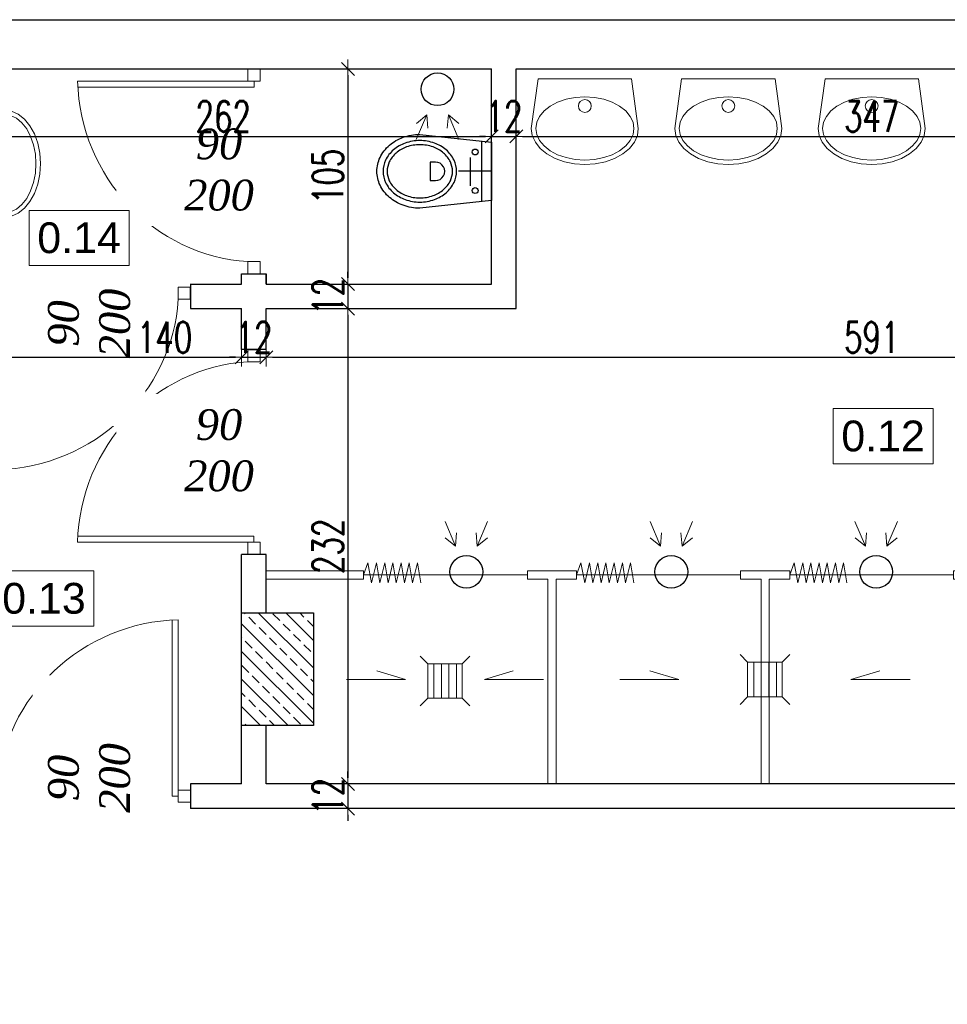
# Model space of a CAD drawing. Header units: millimetres. Extents: x 0 to 111311, y -48878 to -25280.
# Tile 134 of 244: x 88200 to 88653, y -30891 to -30410. Entities that reach past the tile are written whole.
import ezdxf

# ---------------------------------------------------------------- set-up
doc = ezdxf.new("R2010")
doc.units = ezdxf.units.MM
doc.layers.get('Defpoints').update_dxf_attribs({"color": 30})
for name, color, linetype, lineweight in [('J opisy', 7, 'Continuous', 9), ('J stolarka_okna', 144, 'Continuous', 0), ('J wymiary', 1, 'Continuous', 9), ('OPIS', 7, 'Continuous', 5), ('sciany', 252, 'Continuous', 30), ('WENTYLACJA', 30, 'Continuous', 0)]:
    doc.layers.add(name, color=color, linetype=linetype, lineweight=lineweight)
doc.styles.add('ADESK2', font='simplex', dxfattribs={"width": 0.7})
doc.styles.get("Standard").update_dxf_attribs({"font": 'arial.ttf'})
doc.dimstyles.new('1-100', dxfattribs={"dimscale": 1.5, "dimtxt": 10, "dimasz": 2, "dimexe": 1, "dimexo": 1, "dimgap": 1.5, "dimtad": 1, "dimdec": 0, "dimrnd": 0.5, "dimdsep": 46, "dimtxsty": 'ADESK2', "dimblk": 'wymiar', "dimcen": -1, "dimdle": 5, "dimse1": 1, "dimse2": 1, "dimclrd": 256, "dimclre": 256, "dimclrt": 256, "dimadec": 0, "dimazin": 0, "dimtfac": 1, "dimtdec": 0, "dimtix": 1, "dimtmove": 0, "dimatfit": 3, "dimfxl": 20, "dimfxlon": 1, "dimtolj": 1, "dimtzin": 0, "dimarcsym": 0})

# ---------------------------------------------------------------- blocks, each defined once
blk = doc.blocks.new('LAV_FLAT_BACK-OVAL_49')
at = {"layer": 'J opisy', "color": 0, "linetype": 'Continuous'}
for p, q in [((-0.2181, 0.2314), (-0.2502, 0)), ((0.2181, 0.2314), (-0.2181, 0.2314)), ((-0.218, 0.2311), (-0.2181, 0.2311)), ((0.2181, 0.2311), (0.218, 0.2311)), ((0.2496, 0), (0.2181, 0.2314)), ((-0.0878, 0.1362), (-0.0447, 0.1446)), ((-0.0447, 0.1446), (0, 0.1474)), ((0, 0.1474), (0.0447, 0.1446)), ((0.0447, 0.1446), (0.0878, 0.1362)), ((-0.1907, 0.0819), (-0.1622, 0.1042)), ((-0.1622, 0.1042), (-0.1274, 0.1226)), ((-0.1274, 0.1226), (-0.0878, 0.1362)), ((0.0878, 0.1362), (0.1274, 0.1226)), ((0.1274, 0.1226), (0.1622, 0.1042)), ((0.1622, 0.1042), (0.1907, 0.0819)), ((-0.2249, 0.0288), (-0.2119, 0.0564)), ((-0.2119, 0.0564), (-0.1907, 0.0819)), ((0.1907, 0.0819), (0.2119, 0.0564)), ((0.2119, 0.0564), (0.2249, 0.0288)), ((-0.2293, 0), (-0.2249, 0.0288)), ((0.2249, 0.0288), (0.2288, 0)), ((0.2288, 0), (0.2249, -0.0288)), ((0.2454, -0.0329), (0.2496, 0)), ((-0.2502, 0), (-0.2454, -0.0329)), ((-0.2454, -0.0329), (-0.2311, -0.0645)), ((-0.2249, -0.0288), (-0.2293, 0)), ((-0.2119, -0.0564), (-0.2249, -0.0288)), ((0.2249, -0.0288), (0.2119, -0.0564)), ((0.2311, -0.0645), (0.2454, -0.0329)), ((-0.2311, -0.0645), (-0.208, -0.0936)), ((-0.1907, -0.0819), (-0.2119, -0.0564)), ((-0.1622, -0.1042), (-0.1907, -0.0819)), ((0.1907, -0.0819), (0.1622, -0.1042)), ((0.2119, -0.0564), (0.1907, -0.0819)), ((0.208, -0.0936), (0.2311, -0.0645)), ((-0.208, -0.0936), (-0.1769, -0.1191)), ((-0.1769, -0.1191), (-0.139, -0.1401)), ((-0.1274, -0.1226), (-0.1622, -0.1042)), ((-0.0878, -0.1362), (-0.1274, -0.1226)), ((-0.0447, -0.1446), (-0.0878, -0.1362)), ((0.0878, -0.1362), (0.0447, -0.1446)), ((0.1274, -0.1226), (0.0878, -0.1362)), ((0.1622, -0.1042), (0.1274, -0.1226)), ((0.139, -0.1401), (0.1769, -0.1191)), ((0.1769, -0.1191), (0.208, -0.0936)), ((-0.139, -0.1401), (-0.0957, -0.1556)), ((-0.0957, -0.1556), (-0.0488, -0.1652)), ((-0.0488, -0.1652), (0, -0.1685)), ((0, -0.1474), (-0.0447, -0.1446)), ((0.0447, -0.1446), (0, -0.1474)), ((0, -0.1685), (0.0488, -0.1652)), ((0.0488, -0.1652), (0.0957, -0.1556)), ((0.0957, -0.1556), (0.139, -0.1401))]:
    blk.add_line(p, q, dxfattribs=at)
blk.add_circle((0, 0.105), 0.03, dxfattribs=at)
blk = doc.blocks.new('WC3')
for p, q in [((5, -14.72), (5, 14.72)), ((10.49, -6.67), (10.49, 7.14)), ((0, 0), (16.2, 0))]:
    blk.add_line(p, q)
for points in [[(35.04, 18, -0.08566), (43.2, 16.59, -0.092219), (49.86, 12.73, -0.103316), (54.46, 6.75, -0.112813), (56, 0, -0.112813), (54.46, -6.75, -0.103316), (49.86, -12.73, -0.092219), (43.2, -16.59, -0.08566), (35.04, -18), (0, -14.17), (0, 14.17)], [(35.04, 15, 0.08566), (27.89, 13.77, 0.092219), (22.18, 10.45, 0.103316), (18.33, 5.44, 0.112813), (17.09, 0, 0.112813), (18.33, -5.44, 0.103316), (22.18, -10.45, 0.092219), (27.89, -13.77, 0.08566), (35.04, -15, 0.08566), (42.2, -13.77, 0.092219), (47.91, -10.45, 0.103316), (51.76, -5.44, 0.112813), (53, 0, 0.112813), (51.76, 5.44, 0.103316), (47.91, 10.45, 0.092219), (42.2, 13.77, 0.08566)], [(35.04, 13, 0.08566), (28.56, 11.88, 0.092219), (23.48, 8.93, 0.103316), (20.13, 4.58, 0.112813), (19.09, 0, 0.112813), (20.13, -4.58, 0.103316), (23.48, -8.93, 0.092219), (28.56, -11.88, 0.08566), (35.04, -13, 0.08566), (41.53, -11.88, 0.092219), (46.6, -8.93, 0.103316), (49.95, -4.58, 0.112813), (51, 0, 0.112813), (49.95, 4.58, 0.103316), (46.6, 8.93, 0.092219), (41.53, 11.88, 0.08566)], [(29.97, 4.52), (27.42, 4.52, 1.00022), (27.42, -4.52), (29.97, -4.52)]]:
    blk.add_lwpolyline(points, format="xyb", close=True)
for centre in [(8.03, 9.41), (8.03, -9.41)]:
    blk.add_circle(centre, 1.44)
blk = doc.blocks.new('A$C183E3DF3')
at = {"color": 7, "lineweight": 13}
for p, q in [((3, 22.62), (-0.74, 26.36)), ((19.8, 22.62), (23.54, 26.36)), ((3, 22.62), (3, 5.82)), ((19.8, 22.62), (3, 22.62)), ((5.97, 22.62), (5.97, 5.82)), ((9.66, 22.62), (9.66, 5.82)), ((13.35, 22.62), (13.35, 5.82)), ((17.04, 22.62), (17.04, 5.82)), ((19.8, 5.82), (19.8, 22.62)), ((3, 5.82), (-0.74, 2.08)), ((3, 5.82), (19.8, 5.82)), ((19.8, 5.82), (23.54, 2.08))]:
    blk.add_line(p, q, dxfattribs=at)
blk = doc.blocks.new('A$C1DE93E5A')
at = {"layer": 'WENTYLACJA'}
blk.add_blockref('A$C183E3DF3', (-11.4, -14.22), dxfattribs=at)
blk = doc.blocks.new('A$C06DD1977')
for p, q in [((47.5, 385.9), (49.6, 391.81)), ((49.6, 391.81), (51.45, 382.02)), ((51.45, 382.02), (53.85, 391.81)), ((53.85, 391.81), (55.44, 382.02)), ((55.44, 382.02), (57.84, 391.81)), ((57.84, 391.81), (59.44, 382.02)), ((59.44, 382.02), (61.83, 391.81)), ((61.83, 391.81), (63.43, 382.02)), ((63.43, 382.02), (65.83, 391.81)), ((65.83, 391.81), (67.43, 382.02)), ((67.43, 382.02), (69.82, 391.81)), ((69.82, 391.81), (71.42, 382.02)), ((71.42, 382.02), (73.82, 391.81)), ((73.82, 391.81), (75.42, 382.02)), ((151.5, 385.9), (153.6, 391.81)), ((153.6, 391.81), (155.45, 382.02)), ((155.45, 382.02), (157.85, 391.81)), ((157.85, 391.81), (159.44, 382.02)), ((159.44, 382.02), (161.84, 391.81)), ((161.84, 391.81), (163.44, 382.02)), ((163.44, 382.02), (165.83, 391.81)), ((165.83, 391.81), (167.43, 382.02)), ((167.43, 382.02), (169.83, 391.81)), ((169.83, 391.81), (171.43, 382.02)), ((171.43, 382.02), (173.82, 391.81)), ((173.82, 391.81), (175.42, 382.02)), ((175.42, 382.02), (177.82, 391.81)), ((177.82, 391.81), (179.42, 382.02)), ((255.5, 385.9), (257.6, 391.81)), ((257.6, 391.81), (259.45, 382.02)), ((259.45, 382.02), (261.85, 391.81)), ((261.85, 391.81), (263.44, 382.02)), ((263.44, 382.02), (265.84, 391.81)), ((265.84, 391.81), (267.44, 382.02)), ((267.44, 382.02), (269.83, 391.81)), ((269.83, 391.81), (271.43, 382.02)), ((271.43, 382.02), (273.83, 391.81)), ((273.83, 391.81), (275.43, 382.02)), ((275.43, 382.02), (277.82, 391.81)), ((277.82, 391.81), (279.42, 382.02)), ((279.42, 382.02), (281.82, 391.81)), ((281.82, 391.81), (283.42, 382.02)), ((359.5, 385.9), (361.6, 391.81)), ((361.6, 391.81), (363.45, 382.02)), ((363.45, 382.02), (365.85, 391.81)), ((365.85, 391.81), (367.44, 382.02)), ((367.44, 382.02), (369.84, 391.81)), ((369.84, 391.81), (371.44, 382.02)), ((371.44, 382.02), (373.83, 391.81)), ((373.83, 391.81), (375.43, 382.02)), ((375.43, 382.02), (377.83, 391.81)), ((377.83, 391.81), (379.43, 382.02)), ((379.43, 382.02), (381.82, 391.81)), ((381.82, 391.81), (383.42, 382.02)), ((383.42, 382.02), (385.82, 391.81)), ((385.82, 391.81), (387.42, 382.02)), ((463.5, 385.9), (465.6, 391.81)), ((465.6, 391.81), (467.45, 382.02)), ((467.45, 382.02), (469.85, 391.81)), ((469.85, 391.81), (471.44, 382.02)), ((471.44, 382.02), (473.84, 391.81)), ((473.84, 391.81), (475.44, 382.02)), ((475.44, 382.02), (477.83, 391.81)), ((477.83, 391.81), (479.43, 382.02)), ((479.43, 382.02), (481.83, 391.81)), ((481.83, 391.81), (483.43, 382.02)), ((483.43, 382.02), (485.82, 391.81)), ((485.82, 391.81), (487.42, 382.02)), ((487.42, 382.02), (489.82, 391.81)), ((489.82, 391.81), (491.42, 382.02)), ((0, 387.9), (47.5, 387.9)), ((47.5, 387.9), (47.5, 383.9)), ((47.5, 385.9), (127.5, 385.9)), ((127.5, 387.9), (151.5, 387.9)), ((127.5, 387.9), (127.5, 383.9)), ((151.5, 387.9), (151.5, 383.9)), ((151.5, 385.9), (231.5, 385.9)), ((231.5, 387.9), (255.5, 387.9)), ((231.5, 387.9), (231.5, 383.9)), ((255.5, 387.9), (255.5, 383.9)), ((255.5, 385.9), (335.5, 385.9)), ((335.5, 387.9), (359.5, 387.9)), ((335.5, 387.9), (335.5, 383.9)), ((359.5, 387.9), (359.5, 383.9)), ((359.5, 385.9), (439.5, 385.9)), ((439.5, 387.9), (439.5, 383.9)), ((439.5, 387.9), (463.5, 387.9)), ((463.5, 387.9), (463.5, 383.9)), ((463.5, 385.9), (543.5, 385.9)), ((543.5, 387.9), (543.5, 383.9)), ((543.5, 387.9), (591, 387.9)), ((0, 383.9), (47.5, 383.9)), ((127.5, 383.9), (137.5, 383.9)), ((127.5, 383.9), (137.5, 383.9)), ((137.5, 383.9), (137.5, 283.9)), ((141.5, 383.9), (151.5, 383.9)), ((141.5, 383.9), (141.5, 283.9)), ((141.5, 383.9), (141.5, 283.9)), ((141.5, 383.9), (151.5, 383.9)), ((231.5, 383.9), (241.5, 383.9)), ((241.5, 383.9), (241.5, 283.9)), ((245.5, 383.9), (245.5, 283.9)), ((245.5, 383.9), (255.5, 383.9)), ((335.5, 383.9), (345.5, 383.9)), ((345.5, 383.9), (345.5, 283.9)), ((349.5, 383.9), (349.5, 283.9)), ((349.5, 383.9), (359.5, 383.9)), ((439.5, 383.9), (449.5, 383.9)), ((449.5, 383.9), (449.5, 283.9)), ((453.5, 383.9), (453.5, 283.9)), ((453.5, 383.9), (463.5, 383.9)), ((453.5, 383.9), (463.5, 383.9)), ((543.5, 383.9), (591, 383.9)), ((67.97, 334.89), (53.92, 339.08)), ((106.46, 334.89), (120.51, 339.08)), ((201.34, 334.89), (187.29, 339.08)), ((285.4, 334.89), (299.46, 339.08)), ((409.6, 334.89), (395.54, 339.08)), ((493.15, 334.89), (507.21, 339.08)), ((67.97, 334.89), (39.17, 334.89)), ((106.46, 334.89), (135.25, 334.89)), ((201.34, 334.89), (172.55, 334.89)), ((285.4, 334.89), (314.2, 334.89)), ((409.6, 334.89), (380.8, 334.89)), ((493.15, 334.89), (521.95, 334.89)), ((37.5, 283.9), (137.5, 283.9)), ((141.5, 283.9), (241.5, 283.9)), ((245.5, 283.9), (345.5, 283.9)), ((349.5, 283.9), (449.5, 283.9)), ((453.5, 283.9), (553.5, 283.9)), ((228.76, 107.9), (128.76, 107.9)), ((228.76, 7.9), (228.76, 107.9)), ((232.76, 7.9), (232.76, 107.9)), ((332.76, 107.9), (232.76, 107.9)), ((332.76, 7.9), (332.76, 107.9)), ((336.76, 107.9), (436.76, 107.9)), ((336.76, 7.9), (336.76, 107.9)), ((336.76, 7.9), (336.76, 107.9)), ((436.76, 7.9), (436.76, 107.9)), ((440.76, 7.9), (440.76, 107.9)), ((440.76, 107.9), (540.76, 107.9)), ((540.76, 7.9), (540.76, 107.9)), ((544.76, 7.9), (544.76, 107.9)), ((544.76, 107.9), (644.76, 107.9)), ((644.76, 7.9), (644.76, 107.9)), ((648.76, 7.9), (648.76, 107.9)), ((648.76, 107.9), (748.76, 107.9)), ((189.11, 56.91), (175.05, 61.1)), ((272.66, 56.91), (286.72, 61.1)), ((396.6, 56.91), (382.55, 61.1)), ((480.66, 56.91), (494.72, 61.1)), ((604.85, 56.91), (590.8, 61.1)), ((688.41, 56.91), (702.47, 61.1)), ((189.11, 56.91), (160.31, 56.91)), ((272.66, 56.91), (301.46, 56.91)), ((396.6, 56.91), (367.8, 56.91)), ((480.66, 56.91), (509.46, 56.91)), ((604.85, 56.91), (576.06, 56.91)), ((688.41, 56.91), (717.21, 56.91)), ((140.86, 0), (142.71, 9.78)), ((142.71, 9.78), (145.11, 0)), ((145.11, 0), (146.7, 9.78)), ((146.7, 9.78), (149.1, 0)), ((149.1, 0), (150.7, 9.78)), ((150.7, 9.78), (153.09, 0)), ((153.09, 0), (154.69, 9.78)), ((154.69, 9.78), (157.09, 0)), ((157.09, 0), (158.69, 9.78)), ((158.69, 9.78), (161.08, 0)), ((161.08, 0), (162.68, 9.78)), ((162.68, 9.78), (165.08, 0)), ((165.08, 0), (166.67, 9.78)), ((244.86, 0), (246.71, 9.78)), ((246.71, 9.78), (249.11, 0)), ((249.11, 0), (250.7, 9.78)), ((250.7, 9.78), (253.1, 0)), ((253.1, 0), (254.7, 9.78)), ((254.7, 9.78), (257.09, 0)), ((257.09, 0), (258.69, 9.78)), ((258.69, 9.78), (261.09, 0)), ((261.09, 0), (262.69, 9.78)), ((262.69, 9.78), (265.08, 0)), ((265.08, 0), (266.68, 9.78)), ((266.68, 9.78), (269.08, 0)), ((269.08, 0), (270.67, 9.78)), ((348.86, 0), (350.71, 9.78)), ((350.71, 9.78), (353.11, 0)), ((353.11, 0), (354.7, 9.78)), ((354.7, 9.78), (357.1, 0)), ((357.1, 0), (358.7, 9.78)), ((358.7, 9.78), (361.09, 0)), ((361.09, 0), (362.69, 9.78)), ((362.69, 9.78), (365.09, 0)), ((365.09, 0), (366.69, 9.78)), ((366.69, 9.78), (369.08, 0)), ((369.08, 0), (370.68, 9.78)), ((370.68, 9.78), (373.08, 0)), ((373.08, 0), (374.67, 9.78)), ((452.86, 0), (454.71, 9.78)), ((454.71, 9.78), (457.11, 0)), ((457.11, 0), (458.7, 9.78)), ((458.7, 9.78), (461.1, 0)), ((461.1, 0), (462.7, 9.78)), ((462.7, 9.78), (465.09, 0)), ((465.09, 0), (466.69, 9.78)), ((466.69, 9.78), (469.09, 0)), ((469.09, 0), (470.69, 9.78)), ((470.69, 9.78), (473.08, 0)), ((473.08, 0), (474.68, 9.78)), ((474.68, 9.78), (477.08, 0)), ((477.08, 0), (478.67, 9.78)), ((556.86, 0), (558.71, 9.78)), ((558.71, 9.78), (561.11, 0)), ((561.11, 0), (562.7, 9.78)), ((562.7, 9.78), (565.1, 0)), ((565.1, 0), (566.7, 9.78)), ((566.7, 9.78), (569.09, 0)), ((569.09, 0), (570.69, 9.78)), ((570.69, 9.78), (573.09, 0)), ((573.09, 0), (574.69, 9.78)), ((574.69, 9.78), (577.08, 0)), ((577.08, 0), (578.68, 9.78)), ((578.68, 9.78), (581.08, 0)), ((581.08, 0), (582.67, 9.78)), ((660.86, 0), (662.71, 9.78)), ((662.71, 9.78), (665.11, 0)), ((665.11, 0), (666.7, 9.78)), ((666.7, 9.78), (669.1, 0)), ((669.1, 0), (670.7, 9.78)), ((670.7, 9.78), (673.09, 0)), ((673.09, 0), (674.69, 9.78)), ((674.69, 9.78), (677.09, 0)), ((677.09, 0), (678.69, 9.78)), ((678.69, 9.78), (681.08, 0)), ((681.08, 0), (682.68, 9.78)), ((682.68, 9.78), (685.08, 0)), ((685.08, 0), (686.67, 9.78)), ((138.76, 7.9), (93.27, 7.9)), ((138.76, 3.9), (138.76, 7.9)), ((138.76, 5.9), (218.76, 5.9)), ((138.76, 5.9), (140.86, 0)), ((218.76, 3.9), (218.76, 7.9)), ((228.76, 7.9), (218.76, 7.9)), ((228.76, 7.9), (218.76, 7.9)), ((242.76, 7.9), (232.76, 7.9)), ((242.76, 3.9), (242.76, 7.9)), ((242.76, 5.9), (322.76, 5.9)), ((242.76, 5.9), (244.86, 0)), ((322.76, 3.9), (322.76, 7.9)), ((332.76, 7.9), (322.76, 7.9)), ((336.76, 7.9), (346.76, 7.9)), ((336.76, 7.9), (346.76, 7.9)), ((346.76, 3.9), (346.76, 7.9)), ((346.76, 5.9), (426.76, 5.9)), ((346.76, 5.9), (348.86, 0)), ((426.76, 7.9), (436.76, 7.9)), ((426.76, 3.9), (426.76, 7.9)), ((440.76, 7.9), (450.76, 7.9)), ((450.76, 3.9), (450.76, 7.9)), ((450.76, 5.9), (530.76, 5.9)), ((450.76, 5.9), (452.86, 0)), ((530.76, 7.9), (540.76, 7.9)), ((530.76, 3.9), (530.76, 7.9)), ((544.76, 7.9), (554.76, 7.9)), ((554.76, 3.9), (554.76, 7.9)), ((554.76, 5.9), (634.76, 5.9)), ((554.76, 5.9), (556.86, 0)), ((634.76, 3.9), (634.76, 7.9)), ((634.76, 7.9), (644.76, 7.9)), ((648.76, 7.9), (658.76, 7.9)), ((648.76, 7.9), (658.76, 7.9)), ((658.76, 3.9), (658.76, 7.9)), ((658.76, 5.9), (738.76, 5.9)), ((658.76, 5.9), (660.86, 0)), ((738.76, 3.9), (738.76, 7.9)), ((738.76, 7.9), (784.25, 7.9)), ((138.76, 3.9), (93.27, 3.9)), ((242.76, 3.9), (218.76, 3.9)), ((322.76, 3.9), (346.76, 3.9)), ((426.76, 3.9), (450.76, 3.9)), ((530.76, 3.9), (554.76, 3.9)), ((634.76, 3.9), (658.76, 3.9)), ((738.76, 3.9), (784.25, 3.9))]:
    blk.add_line(p, q)
for p in [(87.21, 334.19), (243.37, 334.89), (451.37, 334.89)]:
    blk.add_blockref('A$C1DE93E5A', p)
at = {"rotation": 180}
blk.add_blockref('A$C1DE93E5A', (230.89, 56.91), dxfattribs=at)
at = {"xscale": -1, "rotation": 180}
for p in [(438.63, 56.91), (646.63, 56.91)]:
    blk.add_blockref('A$C1DE93E5A', p, dxfattribs=at)
blk = doc.blocks.new('A$C3D492992')
at = {"lineweight": 13}
for points in [[(962.6, 989.5), (967.7, 1001.56), (968.23, 995.05)], [(962.6, 989.5), (967.7, 1001.56), (962.66, 997.41)], [(983.35, 989.5), (978.25, 1001.56), (977.72, 995.05)], [(983.35, 989.5), (978.25, 1001.56), (983.29, 997.41)], [(976.67, 803.04), (981.77, 790.97), (982.3, 797.49)], [(976.67, 803.04), (981.77, 790.97), (976.73, 795.13)], [(997.42, 803.04), (992.32, 790.97), (991.79, 797.49)], [(997.42, 803.04), (992.32, 790.97), (997.36, 795.13)], [(1076.67, 803.04), (1081.77, 790.97), (1082.3, 797.49)], [(1076.67, 803.04), (1081.77, 790.97), (1076.73, 795.13)], [(1097.42, 803.04), (1092.32, 790.97), (1091.79, 797.49)], [(1097.42, 803.04), (1092.32, 790.97), (1097.36, 795.13)], [(1176.67, 803.04), (1181.77, 790.97), (1182.3, 797.49)], [(1176.67, 803.04), (1181.77, 790.97), (1176.73, 795.13)], [(1197.42, 803.04), (1192.32, 790.97), (1191.79, 797.49)], [(1197.42, 803.04), (1192.32, 790.97), (1197.36, 795.13)]]:
    blk.add_lwpolyline(points, dxfattribs=at)
for centre in [(972.97, 1014.04), (987.05, 778.5), (1087.05, 778.5), (1187.05, 778.5)]:
    blk.add_circle(centre, 8)
blk = doc.blocks.new('wymiar')
for p, q in [((1.5, 0), (-1.5, 0)), ((1.06, 1.06), (-1.06, -1.06)), ((0, 1.5), (0, -1.5))]:
    blk.add_line(p, q)
blk = doc.blocks.new('*D1430')
at = {"layer": 'Defpoints', "color": 0, "ltscale": 4}
for p in [(88168.48, -30442.59), (88430.48, -30442.78), (88430.48, -30467.06)]:
    blk.add_point(p, dxfattribs=at)
at = {"layer": 'J wymiary', "lineweight": -2}
blk.add_line((88171.48, -30467.06), (88427.48, -30467.06), dxfattribs=at)
at = {"layer": 'J wymiary', "lineweight": -2, "ltscale": 4, "xscale": 3, "yscale": 3, "zscale": 3, "rotation": 180}
blk.add_blockref('wymiar', (88168.48, -30467.06), dxfattribs=at)
at = {"layer": 'J wymiary', "lineweight": -2, "ltscale": 4, "xscale": 3, "yscale": 3, "zscale": 3}
blk.add_blockref('wymiar', (88430.48, -30467.06), dxfattribs=at)
at = {"layer": 'J wymiary', "ltscale": 4, "insert": (88299.48, -30457.31), "char_height": 15, "attachment_point": 5, "style": 'ADESK2'}
blk.add_mtext('\\A1;262', dxfattribs=at)
blk = doc.blocks.new('*D1431')
at = {"layer": 'Defpoints', "color": 0, "ltscale": 4}
for p in [(88442.48, -30441.82), (88430.48, -30442.78), (88442.48, -30467.06)]:
    blk.add_point(p, dxfattribs=at)
at = {"layer": 'J wymiary', "lineweight": -2}
for p, q in [((88427.48, -30467.06), (88424.48, -30467.06)), ((88430.48, -30467.06), (88442.48, -30467.06)), ((88445.48, -30467.06), (88448.48, -30467.06))]:
    blk.add_line(p, q, dxfattribs=at)
at = {"layer": 'J wymiary', "lineweight": -2, "ltscale": 4, "xscale": 3, "yscale": 3, "zscale": 3}
blk.add_blockref('wymiar', (88430.48, -30467.06), dxfattribs=at)
at = {"layer": 'J wymiary', "lineweight": -2, "ltscale": 4, "xscale": 3, "yscale": 3, "zscale": 3, "rotation": 180}
blk.add_blockref('wymiar', (88442.48, -30467.06), dxfattribs=at)
at = {"layer": 'J wymiary', "ltscale": 4, "insert": (88436.48, -30457.31), "char_height": 15, "attachment_point": 5, "style": 'ADESK2'}
blk.add_mtext('\\A1;12', dxfattribs=at)
blk = doc.blocks.new('*D1432')
at = {"layer": 'Defpoints', "color": 0, "ltscale": 4}
for p in [(88442.48, -30441.82), (88789.48, -30442.8), (88789.48, -30467.06)]:
    blk.add_point(p, dxfattribs=at)
at = {"layer": 'J wymiary', "lineweight": -2}
blk.add_line((88445.48, -30467.06), (88786.48, -30467.06), dxfattribs=at)
at = {"layer": 'J wymiary', "lineweight": -2, "ltscale": 4, "xscale": 3, "yscale": 3, "zscale": 3, "rotation": 180}
blk.add_blockref('wymiar', (88442.48, -30467.06), dxfattribs=at)
at = {"layer": 'J wymiary', "lineweight": -2, "ltscale": 4, "xscale": 3, "yscale": 3, "zscale": 3}
blk.add_blockref('wymiar', (88789.48, -30467.06), dxfattribs=at)
at = {"layer": 'J wymiary', "ltscale": 4, "insert": (88615.98, -30457.31), "char_height": 15, "attachment_point": 5, "style": 'ADESK2'}
blk.add_mtext('\\A1;347', dxfattribs=at)
blk = doc.blocks.new('*D1453')
at = {"layer": 'Defpoints', "color": 0, "ltscale": 4}
for p in [(88308.48, -30567.76), (88308.48, -30574.89), (88168.48, -30599.21)]:
    blk.add_point(p, dxfattribs=at)
at = {"layer": 'J wymiary', "lineweight": -2}
blk.add_line((88171.48, -30574.89), (88305.48, -30574.89), dxfattribs=at)
at = {"layer": 'J wymiary', "lineweight": -2, "ltscale": 4, "xscale": 3, "yscale": 3, "zscale": 3, "rotation": 180}
blk.add_blockref('wymiar', (88168.48, -30574.89), dxfattribs=at)
at = {"layer": 'J wymiary', "lineweight": -2, "ltscale": 4, "xscale": 3, "yscale": 3, "zscale": 3}
blk.add_blockref('wymiar', (88308.48, -30574.89), dxfattribs=at)
at = {"layer": 'J wymiary', "ltscale": 4, "insert": (88270.84, -30565.14), "char_height": 15, "attachment_point": 5, "style": 'ADESK2'}
blk.add_mtext('\\A1;140', dxfattribs=at)
blk = doc.blocks.new('*D1454')
at = {"layer": 'Defpoints', "color": 0, "ltscale": 4}
for p in [(88320.48, -30565.12), (88308.48, -30567.76), (88320.48, -30574.89)]:
    blk.add_point(p, dxfattribs=at)
at = {"layer": 'J wymiary', "lineweight": -2}
for p, q in [((88305.48, -30574.89), (88302.48, -30574.89)), ((88308.48, -30574.89), (88320.48, -30574.89)), ((88323.48, -30574.89), (88326.48, -30574.89))]:
    blk.add_line(p, q, dxfattribs=at)
at = {"layer": 'J wymiary', "lineweight": -2, "ltscale": 4, "xscale": 3, "yscale": 3, "zscale": 3}
blk.add_blockref('wymiar', (88308.48, -30574.89), dxfattribs=at)
at = {"layer": 'J wymiary', "lineweight": -2, "ltscale": 4, "xscale": 3, "yscale": 3, "zscale": 3, "rotation": 180}
blk.add_blockref('wymiar', (88320.48, -30574.89), dxfattribs=at)
at = {"layer": 'J wymiary', "ltscale": 4, "insert": (88314.48, -30565.14), "char_height": 15, "attachment_point": 5, "style": 'ADESK2'}
blk.add_mtext('\\A1;12', dxfattribs=at)
blk = doc.blocks.new('*D1455')
at = {"layer": 'Defpoints', "color": 0, "ltscale": 4}
for p in [(88911.48, -30562.43), (88320.48, -30565.12), (88911.48, -30574.89)]:
    blk.add_point(p, dxfattribs=at)
at = {"layer": 'J wymiary', "lineweight": -2}
blk.add_line((88323.48, -30574.89), (88908.48, -30574.89), dxfattribs=at)
at = {"layer": 'J wymiary', "lineweight": -2, "ltscale": 4, "xscale": 3, "yscale": 3, "zscale": 3, "rotation": 180}
blk.add_blockref('wymiar', (88320.48, -30574.89), dxfattribs=at)
at = {"layer": 'J wymiary', "lineweight": -2, "ltscale": 4, "xscale": 3, "yscale": 3, "zscale": 3}
blk.add_blockref('wymiar', (88911.48, -30574.89), dxfattribs=at)
at = {"layer": 'J wymiary', "ltscale": 4, "insert": (88615.98, -30565.14), "char_height": 15, "attachment_point": 5, "style": 'ADESK2'}
blk.add_mtext('\\A1;591', dxfattribs=at)
blk = doc.blocks.new('*D1523')
at = {"layer": 'Defpoints', "color": 0, "ltscale": 4}
for p in [(88430.48, -30434.11), (88360.33, -30539.11), (88430.48, -30539.11)]:
    blk.add_point(p, dxfattribs=at)
at = {"layer": 'J wymiary', "lineweight": -2}
blk.add_line((88360.33, -30437.11), (88360.33, -30536.11), dxfattribs=at)
at = {"layer": 'J wymiary', "lineweight": -2, "ltscale": 4, "xscale": 3, "yscale": 3, "zscale": 3}
for p, rotation in [((88360.33, -30434.11), 90), ((88360.33, -30539.11), 270)]:
    blk.add_blockref('wymiar', p, dxfattribs=dict(at, rotation=rotation))
at = {"layer": 'J wymiary', "ltscale": 4, "insert": (88350.58, -30486.61), "char_height": 15, "attachment_point": 5, "rotation": 90, "style": 'ADESK2'}
blk.add_mtext('\\A1;105', dxfattribs=at)
blk = doc.blocks.new('*D1524')
at = {"layer": 'Defpoints', "color": 0, "ltscale": 4}
for p in [(88430.48, -30539.11), (88360.33, -30551.11), (88399.18, -30551.11)]:
    blk.add_point(p, dxfattribs=at)
at = {"layer": 'J wymiary', "lineweight": -2}
for p, q in [((88360.33, -30536.11), (88360.33, -30533.11)), ((88360.33, -30539.11), (88360.33, -30551.11)), ((88360.33, -30554.11), (88360.33, -30557.11))]:
    blk.add_line(p, q, dxfattribs=at)
at = {"layer": 'J wymiary', "lineweight": -2, "ltscale": 4, "xscale": 3, "yscale": 3, "zscale": 3}
for p, rotation in [((88360.33, -30539.11), 270), ((88360.33, -30551.11), 90)]:
    blk.add_blockref('wymiar', p, dxfattribs=dict(at, rotation=rotation))
at = {"layer": 'J wymiary', "ltscale": 4, "insert": (88350.58, -30545.11), "char_height": 15, "attachment_point": 5, "rotation": 90, "style": 'ADESK2'}
blk.add_mtext('\\A1;12', dxfattribs=at)
blk = doc.blocks.new('*D1525')
at = {"layer": 'Defpoints', "color": 0, "ltscale": 4}
for p in [(88399.18, -30551.11), (88360.33, -30783.11), (88405.09, -30783.11)]:
    blk.add_point(p, dxfattribs=at)
at = {"layer": 'J wymiary', "lineweight": -2}
blk.add_line((88360.33, -30554.11), (88360.33, -30780.11), dxfattribs=at)
at = {"layer": 'J wymiary', "lineweight": -2, "ltscale": 4, "xscale": 3, "yscale": 3, "zscale": 3}
for p, rotation in [((88360.33, -30551.11), 90), ((88360.33, -30783.11), 270)]:
    blk.add_blockref('wymiar', p, dxfattribs=dict(at, rotation=rotation))
at = {"layer": 'J wymiary', "ltscale": 4, "insert": (88350.58, -30667.11), "char_height": 15, "attachment_point": 5, "rotation": 90, "style": 'ADESK2'}
blk.add_mtext('\\A1;232', dxfattribs=at)
blk = doc.blocks.new('*D1526')
at = {"layer": 'Defpoints', "color": 0, "ltscale": 4}
for p in [(88405.09, -30783.11), (88360.33, -30795.11), (88410.16, -30795.11)]:
    blk.add_point(p, dxfattribs=at)
at = {"layer": 'J wymiary', "lineweight": -2}
for p, q in [((88360.33, -30780.11), (88360.33, -30777.11)), ((88360.33, -30783.11), (88360.33, -30795.11)), ((88360.33, -30798.11), (88360.33, -30801.11))]:
    blk.add_line(p, q, dxfattribs=at)
at = {"layer": 'J wymiary', "lineweight": -2, "ltscale": 4, "xscale": 3, "yscale": 3, "zscale": 3}
for p, rotation in [((88360.33, -30783.11), 270), ((88360.33, -30795.11), 90)]:
    blk.add_blockref('wymiar', p, dxfattribs=dict(at, rotation=rotation))
at = {"layer": 'J wymiary', "ltscale": 4, "insert": (88350.58, -30789.11), "char_height": 15, "attachment_point": 5, "rotation": 90, "style": 'ADESK2'}
blk.add_mtext('\\A1;12', dxfattribs=at)
blk = doc.blocks.new('*D1636')
at = {"layer": 'Defpoints', "color": 0, "ltscale": 4}
for p in [(91955.48, -30760.61), (0, -30978.11), (91914.84, -30978.11)]:
    blk.add_point(p, dxfattribs=at)
at = {"layer": 'J wymiary', "lineweight": -2}
blk.add_line((91914.84, -30763.61), (91914.84, -30975.11), dxfattribs=at)
at = {"layer": 'J wymiary', "lineweight": -2, "ltscale": 4, "xscale": 3, "yscale": 3, "zscale": 3}
for p, rotation in [((91914.84, -30760.61), 90), ((91914.84, -30978.11), 270)]:
    blk.add_blockref('wymiar', p, dxfattribs=dict(at, rotation=rotation))
at = {"layer": 'J wymiary', "ltscale": 4, "insert": (91905.09, -30869.36), "char_height": 15, "attachment_point": 5, "rotation": 90, "style": 'ADESK2'}
blk.add_mtext('\\A1;218', dxfattribs=at)

msp = doc.modelspace()

# ---------------------------------------------------------------- hatches: boundary and pattern name
at = {"layer": 'J opisy'}
h = msp.add_hatch(dxfattribs=at)
h.set_pattern_fill('ANSI33', color=256, scale=1.5, angle=90, style=0)
h.set_pattern_definition([(135, (20862.355, -6471.846), (-6.7351921, -6.7351921), []), (135, (20862.355, -6465.111), (-6.7351921, -6.7351921), [4.7625, -2.38125])])
h.paths.add_polyline_path([(88325.976, -30727.109), (88308.476, -30727.109), (88308.476, -30699.609), (88325.976, -30699.609)])
h.paths.add_polyline_path([(88325.976, -30699.609), (88343.476, -30699.609), (88343.476, -30727.109), (88325.976, -30727.109)])
h.paths.add_polyline_path([(88325.976, -30727.109), (88343.476, -30727.109), (88343.476, -30754.609), (88325.976, -30754.609)])
h.paths.add_polyline_path([(88308.476, -30727.109), (88325.976, -30727.109), (88325.976, -30754.609), (88308.476, -30754.609)])

# ---------------------------------------------------------------- linework, layer by layer
at = {"color": 251, "lineweight": 13}
msp.add_line((88311.503, -30671.109), (88317.44, -30671.109), dxfattribs=at)
at = {"layer": 'J opisy'}
for p, q in [((88331.915, -30484.109), (88275.134, -30484.109)), ((88233.476, -30526.208), (88233.476, -30582.989)), ((88331.872, -30621.109), (88275.091, -30621.109)), ((88233.476, -30806.491), (88233.476, -30749.71))]:
    msp.add_line(p, q, dxfattribs=at)
at = {"layer": 'J stolarka_okna', "linetype": 'Continuous', "lineweight": 9}
for p, q in [((88311.546, -30434.109), (88311.546, -30440.046)), ((88317.483, -30440.046), (88317.483, -30434.109)), ((88314.514, -30440.046), (88228.414, -30440.046)), ((88311.546, -30440.046), (88317.483, -30440.046)), ((88314.514, -30443.004), (88314.514, -30440.036)), ((88314.514, -30443.015), (88228.466, -30443.015)), ((88311.546, -30528.172), (88317.483, -30528.172)), ((88311.546, -30534.109), (88311.546, -30528.172)), ((88317.483, -30528.172), (88317.483, -30534.109)), ((88277.539, -30546.578), (88277.539, -30540.64)), ((88277.539, -30540.64), (88283.476, -30540.64)), ((88283.476, -30546.578), (88277.539, -30546.578)), ((88311.503, -30571.109), (88311.503, -30577.046)), ((88317.44, -30577.046), (88317.44, -30571.109)), ((88311.503, -30577.046), (88317.44, -30577.046)), ((88314.472, -30662.203), (88228.423, -30662.203)), ((88314.472, -30662.214), (88314.472, -30665.182)), ((88314.472, -30665.172), (88228.372, -30665.172)), ((88311.503, -30665.172), (88317.44, -30665.172)), ((88311.503, -30671.109), (88311.503, -30665.172)), ((88317.44, -30665.172), (88317.44, -30671.109)), ((88274.57, -30789.09), (88274.57, -30703.041)), ((88277.539, -30789.09), (88277.539, -30702.99)), ((88283.476, -30786.121), (88277.539, -30786.121)), ((88277.539, -30786.121), (88277.539, -30792.059)), ((88274.581, -30789.09), (88277.55, -30789.09)), ((88277.539, -30792.059), (88283.476, -30792.059))]:
    msp.add_line(p, q, dxfattribs=at)
at = {"layer": 'J stolarka_okna', "linetype": 'Continuous', "lineweight": 9, "extrusion": (0, 0, -1)}
for centre, major_axis, start_param, end_param in [((88314.514, -30440.036), (-33.985, 81.968), 3.5816905, 5.0931483), ((88189.403, -30543.609), (81.968, 33.985), 0.4400978, 1.9515556), ((88277.55, -30789.09), (81.968, 33.985), 3.5816905, 5.0931483)]:
    msp.add_ellipse(centre, major_axis=major_axis, ratio=0.9654717, start_param=start_param, end_param=end_param, dxfattribs=at)
at = {"layer": 'J stolarka_okna', "linetype": 'Continuous', "lineweight": 9}
msp.add_ellipse((88314.472, -30665.182), major_axis=(-33.985, -81.968), ratio=0.9654717, start_param=3.5816905, end_param=5.0931483, dxfattribs=at)
at = {"layer": 'OPIS'}
for points in [[(88645.903, -30626.813), (88597.153, -30626.813), (88597.153, -30599.938), (88645.903, -30599.938)], [(88236.372, -30706.033), (88187.622, -30706.033), (88187.622, -30679.158), (88236.372, -30679.158)]]:
    msp.add_lwpolyline(points, close=True, dxfattribs=at)
at = {"layer": 'sciany'}
for p, q in [((87676.476, -30410.109), (89670.476, -30410.109)), ((88168.476, -30434.109), (88308.476, -30434.109)), ((88308.514, -30434.109), (88320.514, -30434.109)), ((88311.546, -30434.109), (88317.483, -30434.109)), ((88320.476, -30434.109), (88430.476, -30434.109)), ((88430.476, -30539.109), (88430.476, -30434.109)), ((88442.476, -30434.109), (88789.476, -30434.109)), ((88442.476, -30551.109), (88442.476, -30434.109)), ((88308.476, -30534.109), (88320.476, -30534.109)), ((88308.476, -30539.109), (88308.476, -30534.109)), ((88311.546, -30534.109), (88317.483, -30534.109)), ((88320.476, -30534.109), (88320.476, -30539.109)), ((88320.476, -30539.109), (88320.476, -30534.109)), ((88283.476, -30539.071), (88283.476, -30551.109)), ((88283.476, -30539.109), (88308.476, -30539.109)), ((88283.476, -30546.578), (88283.476, -30540.64)), ((88320.476, -30539.109), (88430.476, -30539.109)), ((88283.476, -30551.109), (88308.476, -30551.109)), ((88308.476, -30571.109), (88308.476, -30551.109)), ((88320.476, -30551.109), (88442.476, -30551.109)), ((88320.476, -30571.109), (88320.476, -30551.109)), ((88320.51, -30571.109), (88308.472, -30571.109)), ((88311.503, -30571.109), (88317.44, -30571.109)), ((88320.476, -30671.109), (88308.443, -30671.109)), ((88308.476, -30783.109), (88308.476, -30671.109)), ((88320.476, -30699.609), (88320.476, -30671.109)), ((88320.476, -30783.109), (88320.476, -30754.609)), ((88308.476, -30783.109), (88283.476, -30783.109)), ((88283.476, -30783.109), (88283.476, -30795.109)), ((88911.476, -30783.109), (88320.476, -30783.109)), ((88283.476, -30786.121), (88283.476, -30792.059)), ((88943.476, -30795.109), (88283.476, -30795.109))]:
    msp.add_line(p, q, dxfattribs=at)
msp.add_lwpolyline([(88343.476, -30754.609), (88308.476, -30754.609), (88308.476, -30699.609), (88343.476, -30699.609)], close=True, dxfattribs=at)

# ---------------------------------------------------------------- block references
msp.add_blockref('A$C3D492992', (87431.1, -31458.109))
at = {"extrusion": (0, 0, -1), "xscale": -104.5439999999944, "yscale": 104.5439999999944, "zscale": -104.544}
for p in [(-88475.976, -30463.179), (-88545.976, -30463.179), (-88615.976, -30463.179)]:
    msp.add_blockref('LAV_FLAT_BACK-OVAL_49', p, dxfattribs=at)
at = {"extrusion": (0, 0, -1), "xscale": -104.5439999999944, "yscale": 104.5439999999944, "zscale": -104.544, "rotation": 270}
msp.add_blockref('LAV_FLAT_BACK-OVAL_49', (-88192.673, -30480.367), dxfattribs=at)
at = {"lineweight": 0, "ltscale": 2, "rotation": 180}
msp.add_blockref('WC3', (88430.476, -30484.109), dxfattribs=at)
at = {"layer": 'J stolarka_okna', "linetype": 'Continuous', "lineweight": 9}
msp.add_blockref('A$C06DD1977', (88320.459, -31067.012), dxfattribs=at)

# ---------------------------------------------------------------- texts
at = {"layer": 'OPIS', "char_height": 15, "width": 48.75, "attachment_point": 5, "line_spacing_factor": 0.857143}
for s, insert in [('0.12', (88621.528, -30613.376)), ('0.13', (88211.997, -30692.596))]:
    msp.add_mtext(s, dxfattribs=dict(at, insert=insert))

# ---------------------------------------------------------------- dimensions: what is measured, and where the dimension line sits
at = {"layer": 'J wymiary'}
for base, p1, p2, picture, middle in [((88442.476, -30467.055), (88430.476, -30442.783), (88442.476, -30441.824), '*D1431', (88436.476, -30457.305)), ((88789.476, -30467.055), (88442.476, -30441.824), (88789.476, -30442.799), '*D1432', (88615.976, -30457.305)), ((88320.476, -30574.887), (88308.476, -30567.762), (88320.476, -30565.123), '*D1454', (88314.476, -30565.137)), ((88911.476, -30574.887), (88320.476, -30565.123), (88911.476, -30562.431), '*D1455', (88615.976, -30565.137))]:
    dim = msp.add_linear_dim(base=base, p1=p1, p2=p2, dimstyle='1-100', override={"dimblk": 'wymiar'}, dxfattribs=at)
    dim.commit()
    dim.dimension.update_dxf_attribs({"geometry": picture, "text_midpoint": middle})
for base, p1, p2, picture, middle in [((88360.334, -30551.109), (88430.476, -30539.109), (88399.18, -30551.109), '*D1524', (88350.584, -30545.109)), ((88360.334, -30795.109), (88405.091, -30783.109), (88410.158, -30795.109), '*D1526', (88350.584, -30789.109))]:
    dim = msp.add_linear_dim(base=base, p1=p1, p2=p2, angle=90, dimstyle='1-100', override={"dimblk": 'wymiar'}, dxfattribs=at)
    dim.commit()
    dim.dimension.update_dxf_attribs({"geometry": picture, "text_midpoint": middle})

# ---------------------------------------------------------------- next in the draw order: texts
at = {"layer": 'J opisy', "char_height": 15, "width": 85.22639, "attachment_point": 5, "bg_fill": 2}
for insert in [(88297.43, -30483.337), (88297.43, -30620.337)]:
    msp.add_mtext('{\\fTimes New Roman|b0|i1|c238|p18;90\\P200}', dxfattribs=dict(at, insert=insert))
at = {"layer": 'J opisy', "insert": (88234.091, -30780.19), "char_height": 15, "width": 85.22639, "attachment_point": 5, "rotation": 90, "bg_fill": 2}
msp.add_mtext('{\\fTimes New Roman|b0|i1|c238|p18;90\\P200}', dxfattribs=at)

# ---------------------------------------------------------------- next in the draw order: texts
at = {"layer": 'J opisy', "insert": (88234.091, -30558.357), "char_height": 15, "width": 85.22639, "attachment_point": 5, "rotation": 90, "bg_fill": 2}
msp.add_mtext('{\\fTimes New Roman|b0|i1|c238|p18;90\\P200}', dxfattribs=at)

# ---------------------------------------------------------------- next in the draw order: dimensions: what is measured, and where the dimension line sits
at = {"layer": 'J wymiary'}
for base, p1, p2, picture, middle in [((88360.334, -30539.109), (88430.476, -30434.109), (88430.476, -30539.109), '*D1523', (88350.584, -30486.609)), ((88360.334, -30783.109), (88399.18, -30551.109), (88405.091, -30783.109), '*D1525', (88350.584, -30667.109)), ((91914.843, -30978.11), (91955.476, -30760.609), (0, -30978.11), '*D1636', (91905.093, -30869.359))]:
    dim = msp.add_linear_dim(base=base, p1=p1, p2=p2, angle=90, dimstyle='1-100', override={"dimblk": 'wymiar'}, dxfattribs=at)
    dim.commit()
    dim.dimension.update_dxf_attribs({"geometry": picture, "text_midpoint": middle})
dim = msp.add_linear_dim(base=(88430.476, -30467.055), p1=(88168.476, -30442.591), p2=(88430.476, -30442.783), dimstyle='1-100', override={"dimblk": 'wymiar'}, dxfattribs=at)
dim.commit()
dim.dimension.update_dxf_attribs({"geometry": '*D1430', "text_midpoint": (88299.476, -30457.305)})

# ---------------------------------------------------------------- next in the draw order: linework, layer by layer
at = {"layer": 'OPIS'}
msp.add_lwpolyline([(88253.501, -30530.075), (88204.751, -30530.075), (88204.751, -30503.2), (88253.501, -30503.2)], close=True, dxfattribs=at)

# ---------------------------------------------------------------- next in the draw order: texts
at = {"layer": 'OPIS', "insert": (88229.126, -30516.638), "char_height": 15, "width": 48.75, "attachment_point": 5, "line_spacing_factor": 0.857143}
msp.add_mtext('0.14', dxfattribs=at)

# ---------------------------------------------------------------- next in the draw order: dimensions: what is measured, and where the dimension line sits
at = {"layer": 'J wymiary'}
dim = msp.add_linear_dim(base=(88308.476, -30574.887), p1=(88168.476, -30599.208), p2=(88308.476, -30567.762), dimstyle='1-100', override={"dimblk": 'wymiar'}, dxfattribs=at)
dim.commit()
dim.dimension.update_dxf_attribs({"geometry": '*D1453', "text_midpoint": (88270.844, -30574.887), "dimtype": 160})

doc.saveas('drawing.dxf')
